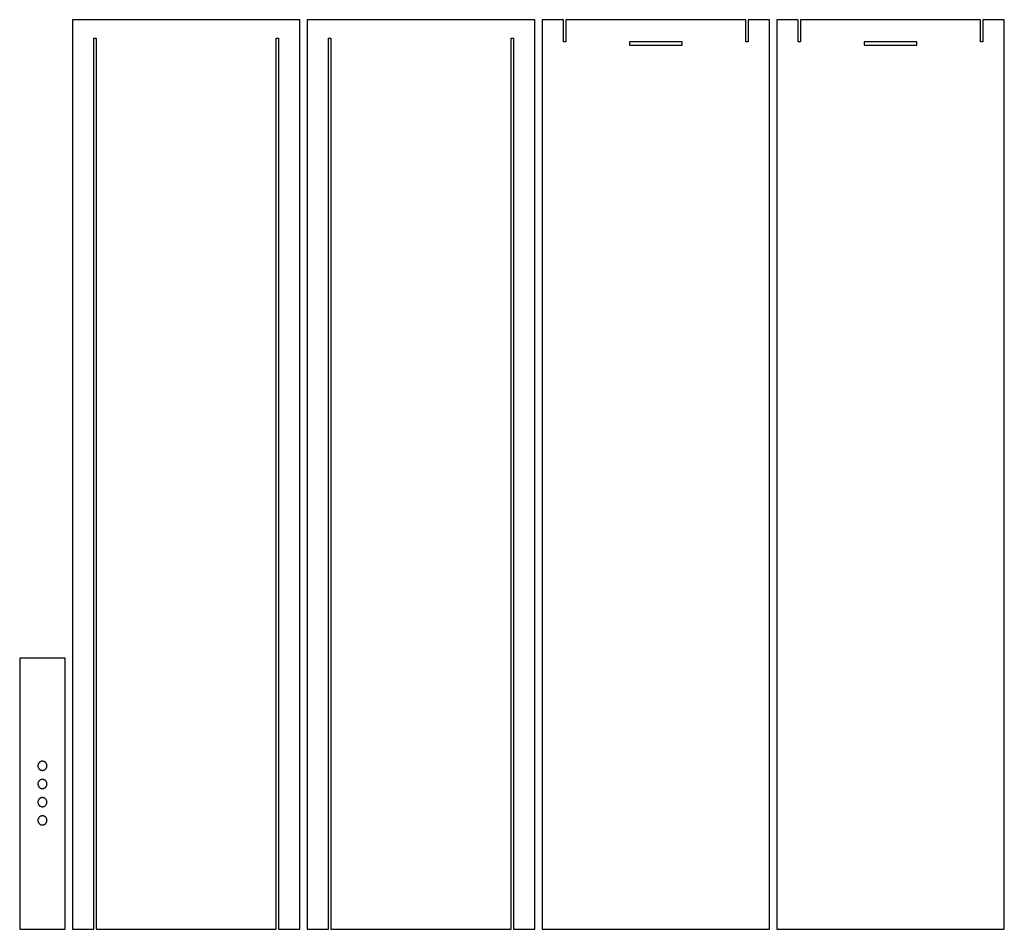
# Model space of a CAD drawing. Header units: millimetres. Extents: x 2949 to 3381, y -812 to 648.
# Tile 3 of 3: x 2949 to 3381, y 248 to 648. Entities that reach past the tile are written whole.
import ezdxf

# ---------------------------------------------------------------- set-up
doc = ezdxf.new("R2010")
doc.units = ezdxf.units.MM
doc.layers.add('Défaut', color=7, linetype='Continuous')

msp = doc.modelspace()

# ---------------------------------------------------------------- linework, layer by layer
at = {"layer": 'Défaut'}
for points in [[(3062.49, 248.18), (3071.9, 248.18), (3071.9, 648.18), (2971.9, 648.18), (2971.9, 248.18), (2981.31, 248.18), (2981.31, 640.04), (2982.31, 640.04), (2982.31, 248.18), (3061.49, 248.18), (3061.49, 640.04), (3062.49, 640.04)], [(3062.49, 248.18), (3071.9, 248.18), (3071.9, 648.18), (2971.9, 648.18), (2971.9, 248.18), (2981.31, 248.18), (2981.31, 640.04), (2982.31, 640.04), (2982.31, 248.18), (3061.49, 248.18), (3061.49, 640.04), (3062.49, 640.04)], [(3165.67, 248.18), (3175.08, 248.18), (3175.08, 648.18), (3075.08, 648.18), (3075.08, 248.18), (3084.49, 248.18), (3084.49, 640.04), (3085.49, 640.04), (3085.49, 248.18), (3164.67, 248.18), (3164.67, 640.04), (3165.67, 640.04)], [(3165.67, 248.18), (3175.08, 248.18), (3175.08, 648.18), (3075.08, 648.18), (3075.08, 248.18), (3084.49, 248.18), (3084.49, 640.04), (3085.49, 640.04), (3085.49, 248.18), (3164.67, 248.18), (3164.67, 640.04), (3165.67, 640.04)], [(3267.85, 648.18), (3188.67, 648.18), (3188.67, 638.46), (3187.67, 638.46), (3187.67, 648.18), (3178.26, 648.18), (3178.26, 248.18), (3278.26, 248.18), (3278.26, 648.18), (3268.85, 648.18), (3268.85, 638.46), (3267.85, 638.46)], [(3371.03, 648.18), (3291.85, 648.18), (3291.85, 638.46), (3290.85, 638.46), (3290.85, 648.18), (3281.44, 648.18), (3281.44, 248.18), (3381.44, 248.18), (3381.44, 648.18), (3372.03, 648.18), (3372.03, 638.46), (3371.03, 638.46)], [(3216.67, 636.97), (3239.85, 636.97), (3239.85, 638.47), (3216.67, 638.47)], [(3319.85, 636.97), (3343.03, 636.97), (3343.03, 638.47), (3319.85, 638.47)], [(2968.72, 248.18), (2968.72, 367.36), (2948.72, 367.36), (2948.72, 248.18)], [(2968.72, 248.18), (2968.72, 367.36), (2948.72, 367.36), (2948.72, 248.18)], [(2960.72, 320.1), (2960.71, 320.17), (2960.71, 320.24), (2960.7, 320.31), (2960.69, 320.37), (2960.68, 320.44), (2960.67, 320.51), (2960.65, 320.58), (2960.63, 320.65), (2960.61, 320.71), (2960.59, 320.78), (2960.56, 320.84), (2960.54, 320.91), (2960.51, 320.97), (2960.48, 321.03), (2960.44, 321.09), (2960.41, 321.15), (2960.37, 321.21), (2960.33, 321.26), (2960.29, 321.32), (2960.24, 321.37), (2960.2, 321.43), (2960.15, 321.48), (2960.1, 321.53), (2960.05, 321.57), (2960, 321.62), (2959.94, 321.66), (2959.89, 321.7), (2959.83, 321.74), (2959.77, 321.78), (2959.71, 321.82), (2959.65, 321.85), (2959.59, 321.88), (2959.52, 321.91), (2959.46, 321.94), (2959.4, 321.96), (2959.33, 321.98), (2959.26, 322), (2959.2, 322.02), (2959.13, 322.04), (2959.06, 322.05), (2958.99, 322.06), (2958.92, 322.07), (2958.85, 322.08), (2958.79, 322.08), (2958.72, 322.08), (2958.65, 322.08), (2958.58, 322.08), (2958.51, 322.07), (2958.44, 322.06), (2958.37, 322.05), (2958.3, 322.04), (2958.23, 322.02), (2958.17, 322), (2958.1, 321.98), (2958.04, 321.96), (2957.97, 321.94), (2957.91, 321.91), (2957.84, 321.88), (2957.78, 321.85), (2957.72, 321.82), (2957.66, 321.78), (2957.6, 321.74), (2957.55, 321.7), (2957.49, 321.66), (2957.44, 321.62), (2957.38, 321.57), (2957.33, 321.53), (2957.28, 321.48), (2957.24, 321.43), (2957.19, 321.37), (2957.15, 321.32), (2957.1, 321.27), (2957.06, 321.21), (2957.03, 321.15), (2956.99, 321.09), (2956.96, 321.03), (2956.92, 320.97), (2956.89, 320.91), (2956.87, 320.84), (2956.84, 320.78), (2956.82, 320.71), (2956.8, 320.65), (2956.78, 320.58), (2956.76, 320.51), (2956.75, 320.44), (2956.74, 320.38), (2956.73, 320.31), (2956.72, 320.24), (2956.72, 320.17), (2956.72, 320.1), (2956.72, 320.03), (2956.72, 319.96), (2956.72, 319.89), (2956.73, 319.82), (2956.74, 319.75), (2956.75, 319.68), (2956.77, 319.62), (2956.79, 319.55), (2956.81, 319.48), (2956.83, 319.42), (2956.85, 319.35), (2956.88, 319.29), (2956.91, 319.22), (2956.94, 319.16), (2956.97, 319.1), (2957.01, 319.04), (2957.04, 318.98), (2957.08, 318.93), (2957.12, 318.87), (2957.17, 318.82), (2957.21, 318.76), (2957.26, 318.71), (2957.31, 318.66), (2957.36, 318.61), (2957.41, 318.57), (2957.46, 318.52), (2957.52, 318.48), (2957.57, 318.44), (2957.63, 318.4), (2957.69, 318.36), (2957.75, 318.33), (2957.81, 318.3), (2957.87, 318.27), (2957.94, 318.24), (2958, 318.21), (2958.07, 318.19), (2958.13, 318.17), (2958.2, 318.15), (2958.27, 318.13), (2958.34, 318.12), (2958.4, 318.11), (2958.47, 318.1), (2958.54, 318.09), (2958.61, 318.08), (2958.68, 318.08), (2958.75, 318.08), (2958.82, 318.08), (2958.89, 318.09), (2958.96, 318.1), (2959.03, 318.11), (2959.09, 318.12), (2959.16, 318.13), (2959.23, 318.15), (2959.3, 318.17), (2959.36, 318.19), (2959.43, 318.21), (2959.49, 318.24), (2959.56, 318.27), (2959.62, 318.3), (2959.68, 318.33), (2959.74, 318.36), (2959.8, 318.4), (2959.86, 318.44), (2959.91, 318.48), (2959.97, 318.52), (2960.02, 318.57), (2960.07, 318.61), (2960.12, 318.66), (2960.17, 318.71), (2960.22, 318.76), (2960.26, 318.81), (2960.31, 318.87), (2960.35, 318.92), (2960.39, 318.98), (2960.42, 319.04), (2960.46, 319.1), (2960.49, 319.16), (2960.52, 319.22), (2960.55, 319.29), (2960.58, 319.35), (2960.6, 319.42), (2960.62, 319.48), (2960.64, 319.55), (2960.66, 319.62), (2960.68, 319.68), (2960.69, 319.75), (2960.7, 319.82), (2960.71, 319.89), (2960.71, 319.96), (2960.71, 320.03)], [(2960.72, 320.1), (2960.71, 320.17), (2960.71, 320.24), (2960.7, 320.31), (2960.69, 320.37), (2960.68, 320.44), (2960.67, 320.51), (2960.65, 320.58), (2960.63, 320.65), (2960.61, 320.71), (2960.59, 320.78), (2960.56, 320.84), (2960.54, 320.91), (2960.51, 320.97), (2960.48, 321.03), (2960.44, 321.09), (2960.41, 321.15), (2960.37, 321.21), (2960.33, 321.26), (2960.29, 321.32), (2960.24, 321.37), (2960.2, 321.43), (2960.15, 321.48), (2960.1, 321.53), (2960.05, 321.57), (2960, 321.62), (2959.94, 321.66), (2959.89, 321.7), (2959.83, 321.74), (2959.77, 321.78), (2959.71, 321.82), (2959.65, 321.85), (2959.59, 321.88), (2959.52, 321.91), (2959.46, 321.94), (2959.4, 321.96), (2959.33, 321.98), (2959.26, 322), (2959.2, 322.02), (2959.13, 322.04), (2959.06, 322.05), (2958.99, 322.06), (2958.92, 322.07), (2958.85, 322.08), (2958.79, 322.08), (2958.72, 322.08), (2958.65, 322.08), (2958.58, 322.08), (2958.51, 322.07), (2958.44, 322.06), (2958.37, 322.05), (2958.3, 322.04), (2958.23, 322.02), (2958.17, 322), (2958.1, 321.98), (2958.04, 321.96), (2957.97, 321.94), (2957.91, 321.91), (2957.84, 321.88), (2957.78, 321.85), (2957.72, 321.82), (2957.66, 321.78), (2957.6, 321.74), (2957.55, 321.7), (2957.49, 321.66), (2957.44, 321.62), (2957.38, 321.57), (2957.33, 321.53), (2957.28, 321.48), (2957.24, 321.43), (2957.19, 321.37), (2957.15, 321.32), (2957.1, 321.27), (2957.06, 321.21), (2957.03, 321.15), (2956.99, 321.09), (2956.96, 321.03), (2956.92, 320.97), (2956.89, 320.91), (2956.87, 320.84), (2956.84, 320.78), (2956.82, 320.71), (2956.8, 320.65), (2956.78, 320.58), (2956.76, 320.51), (2956.75, 320.44), (2956.74, 320.38), (2956.73, 320.31), (2956.72, 320.24), (2956.72, 320.17), (2956.72, 320.1), (2956.72, 320.03), (2956.72, 319.96), (2956.72, 319.89), (2956.73, 319.82), (2956.74, 319.75), (2956.75, 319.68), (2956.77, 319.62), (2956.79, 319.55), (2956.81, 319.48), (2956.83, 319.42), (2956.85, 319.35), (2956.88, 319.29), (2956.91, 319.22), (2956.94, 319.16), (2956.97, 319.1), (2957.01, 319.04), (2957.04, 318.98), (2957.08, 318.93), (2957.12, 318.87), (2957.17, 318.82), (2957.21, 318.76), (2957.26, 318.71), (2957.31, 318.66), (2957.36, 318.61), (2957.41, 318.57), (2957.46, 318.52), (2957.52, 318.48), (2957.57, 318.44), (2957.63, 318.4), (2957.69, 318.36), (2957.75, 318.33), (2957.81, 318.3), (2957.87, 318.27), (2957.94, 318.24), (2958, 318.21), (2958.07, 318.19), (2958.13, 318.17), (2958.2, 318.15), (2958.27, 318.13), (2958.34, 318.12), (2958.4, 318.11), (2958.47, 318.1), (2958.54, 318.09), (2958.61, 318.08), (2958.68, 318.08), (2958.75, 318.08), (2958.82, 318.08), (2958.89, 318.09), (2958.96, 318.1), (2959.03, 318.11), (2959.09, 318.12), (2959.16, 318.13), (2959.23, 318.15), (2959.3, 318.17), (2959.36, 318.19), (2959.43, 318.21), (2959.49, 318.24), (2959.56, 318.27), (2959.62, 318.3), (2959.68, 318.33), (2959.74, 318.36), (2959.8, 318.4), (2959.86, 318.44), (2959.91, 318.48), (2959.97, 318.52), (2960.02, 318.57), (2960.07, 318.61), (2960.12, 318.66), (2960.17, 318.71), (2960.22, 318.76), (2960.26, 318.81), (2960.31, 318.87), (2960.35, 318.92), (2960.39, 318.98), (2960.42, 319.04), (2960.46, 319.1), (2960.49, 319.16), (2960.52, 319.22), (2960.55, 319.29), (2960.58, 319.35), (2960.6, 319.42), (2960.62, 319.48), (2960.64, 319.55), (2960.66, 319.62), (2960.68, 319.68), (2960.69, 319.75), (2960.7, 319.82), (2960.71, 319.89), (2960.71, 319.96), (2960.71, 320.03)], [(2960.72, 312.1), (2960.71, 312.17), (2960.71, 312.24), (2960.7, 312.31), (2960.69, 312.37), (2960.68, 312.44), (2960.67, 312.51), (2960.65, 312.58), (2960.63, 312.65), (2960.61, 312.71), (2960.59, 312.78), (2960.56, 312.84), (2960.54, 312.91), (2960.51, 312.97), (2960.48, 313.03), (2960.44, 313.09), (2960.41, 313.15), (2960.37, 313.21), (2960.33, 313.26), (2960.29, 313.32), (2960.24, 313.37), (2960.2, 313.43), (2960.15, 313.48), (2960.1, 313.53), (2960.05, 313.57), (2960, 313.62), (2959.94, 313.66), (2959.89, 313.7), (2959.83, 313.74), (2959.77, 313.78), (2959.71, 313.82), (2959.65, 313.85), (2959.59, 313.88), (2959.52, 313.91), (2959.46, 313.94), (2959.4, 313.96), (2959.33, 313.98), (2959.26, 314), (2959.2, 314.02), (2959.13, 314.04), (2959.06, 314.05), (2958.99, 314.06), (2958.92, 314.07), (2958.85, 314.08), (2958.79, 314.08), (2958.72, 314.08), (2958.65, 314.08), (2958.58, 314.08), (2958.51, 314.07), (2958.44, 314.06), (2958.37, 314.05), (2958.3, 314.04), (2958.23, 314.02), (2958.17, 314), (2958.1, 313.98), (2958.04, 313.96), (2957.97, 313.94), (2957.91, 313.91), (2957.84, 313.88), (2957.78, 313.85), (2957.72, 313.82), (2957.66, 313.78), (2957.6, 313.74), (2957.55, 313.7), (2957.49, 313.66), (2957.44, 313.62), (2957.38, 313.57), (2957.33, 313.53), (2957.28, 313.48), (2957.24, 313.43), (2957.19, 313.37), (2957.15, 313.32), (2957.1, 313.27), (2957.06, 313.21), (2957.03, 313.15), (2956.99, 313.09), (2956.96, 313.03), (2956.92, 312.97), (2956.89, 312.91), (2956.87, 312.84), (2956.84, 312.78), (2956.82, 312.71), (2956.8, 312.65), (2956.78, 312.58), (2956.76, 312.51), (2956.75, 312.44), (2956.74, 312.38), (2956.73, 312.31), (2956.72, 312.24), (2956.72, 312.17), (2956.72, 312.1), (2956.72, 312.03), (2956.72, 311.96), (2956.72, 311.89), (2956.73, 311.82), (2956.74, 311.75), (2956.75, 311.68), (2956.77, 311.62), (2956.79, 311.55), (2956.81, 311.48), (2956.83, 311.42), (2956.85, 311.35), (2956.88, 311.29), (2956.91, 311.22), (2956.94, 311.16), (2956.97, 311.1), (2957.01, 311.04), (2957.04, 310.98), (2957.08, 310.93), (2957.12, 310.87), (2957.17, 310.82), (2957.21, 310.76), (2957.26, 310.71), (2957.31, 310.66), (2957.36, 310.61), (2957.41, 310.57), (2957.46, 310.52), (2957.52, 310.48), (2957.57, 310.44), (2957.63, 310.4), (2957.69, 310.36), (2957.75, 310.33), (2957.81, 310.3), (2957.87, 310.27), (2957.94, 310.24), (2958, 310.21), (2958.07, 310.19), (2958.13, 310.17), (2958.2, 310.15), (2958.27, 310.13), (2958.34, 310.12), (2958.4, 310.11), (2958.47, 310.1), (2958.54, 310.09), (2958.61, 310.08), (2958.68, 310.08), (2958.75, 310.08), (2958.82, 310.08), (2958.89, 310.09), (2958.96, 310.1), (2959.03, 310.11), (2959.09, 310.12), (2959.16, 310.13), (2959.23, 310.15), (2959.3, 310.17), (2959.36, 310.19), (2959.43, 310.21), (2959.49, 310.24), (2959.56, 310.27), (2959.62, 310.3), (2959.68, 310.33), (2959.74, 310.36), (2959.8, 310.4), (2959.86, 310.44), (2959.91, 310.48), (2959.97, 310.52), (2960.02, 310.57), (2960.07, 310.61), (2960.12, 310.66), (2960.17, 310.71), (2960.22, 310.76), (2960.26, 310.81), (2960.31, 310.87), (2960.35, 310.92), (2960.39, 310.98), (2960.42, 311.04), (2960.46, 311.1), (2960.49, 311.16), (2960.52, 311.22), (2960.55, 311.29), (2960.58, 311.35), (2960.6, 311.42), (2960.62, 311.48), (2960.64, 311.55), (2960.66, 311.62), (2960.68, 311.68), (2960.69, 311.75), (2960.7, 311.82), (2960.71, 311.89), (2960.71, 311.96), (2960.71, 312.03)], [(2960.72, 312.1), (2960.71, 312.17), (2960.71, 312.24), (2960.7, 312.31), (2960.69, 312.37), (2960.68, 312.44), (2960.67, 312.51), (2960.65, 312.58), (2960.63, 312.65), (2960.61, 312.71), (2960.59, 312.78), (2960.56, 312.84), (2960.54, 312.91), (2960.51, 312.97), (2960.48, 313.03), (2960.44, 313.09), (2960.41, 313.15), (2960.37, 313.21), (2960.33, 313.26), (2960.29, 313.32), (2960.24, 313.37), (2960.2, 313.43), (2960.15, 313.48), (2960.1, 313.53), (2960.05, 313.57), (2960, 313.62), (2959.94, 313.66), (2959.89, 313.7), (2959.83, 313.74), (2959.77, 313.78), (2959.71, 313.82), (2959.65, 313.85), (2959.59, 313.88), (2959.52, 313.91), (2959.46, 313.94), (2959.4, 313.96), (2959.33, 313.98), (2959.26, 314), (2959.2, 314.02), (2959.13, 314.04), (2959.06, 314.05), (2958.99, 314.06), (2958.92, 314.07), (2958.85, 314.08), (2958.79, 314.08), (2958.72, 314.08), (2958.65, 314.08), (2958.58, 314.08), (2958.51, 314.07), (2958.44, 314.06), (2958.37, 314.05), (2958.3, 314.04), (2958.23, 314.02), (2958.17, 314), (2958.1, 313.98), (2958.04, 313.96), (2957.97, 313.94), (2957.91, 313.91), (2957.84, 313.88), (2957.78, 313.85), (2957.72, 313.82), (2957.66, 313.78), (2957.6, 313.74), (2957.55, 313.7), (2957.49, 313.66), (2957.44, 313.62), (2957.38, 313.57), (2957.33, 313.53), (2957.28, 313.48), (2957.24, 313.43), (2957.19, 313.37), (2957.15, 313.32), (2957.1, 313.27), (2957.06, 313.21), (2957.03, 313.15), (2956.99, 313.09), (2956.96, 313.03), (2956.92, 312.97), (2956.89, 312.91), (2956.87, 312.84), (2956.84, 312.78), (2956.82, 312.71), (2956.8, 312.65), (2956.78, 312.58), (2956.76, 312.51), (2956.75, 312.44), (2956.74, 312.38), (2956.73, 312.31), (2956.72, 312.24), (2956.72, 312.17), (2956.72, 312.1), (2956.72, 312.03), (2956.72, 311.96), (2956.72, 311.89), (2956.73, 311.82), (2956.74, 311.75), (2956.75, 311.68), (2956.77, 311.62), (2956.79, 311.55), (2956.81, 311.48), (2956.83, 311.42), (2956.85, 311.35), (2956.88, 311.29), (2956.91, 311.22), (2956.94, 311.16), (2956.97, 311.1), (2957.01, 311.04), (2957.04, 310.98), (2957.08, 310.93), (2957.12, 310.87), (2957.17, 310.82), (2957.21, 310.76), (2957.26, 310.71), (2957.31, 310.66), (2957.36, 310.61), (2957.41, 310.57), (2957.46, 310.52), (2957.52, 310.48), (2957.57, 310.44), (2957.63, 310.4), (2957.69, 310.36), (2957.75, 310.33), (2957.81, 310.3), (2957.87, 310.27), (2957.94, 310.24), (2958, 310.21), (2958.07, 310.19), (2958.13, 310.17), (2958.2, 310.15), (2958.27, 310.13), (2958.34, 310.12), (2958.4, 310.11), (2958.47, 310.1), (2958.54, 310.09), (2958.61, 310.08), (2958.68, 310.08), (2958.75, 310.08), (2958.82, 310.08), (2958.89, 310.09), (2958.96, 310.1), (2959.03, 310.11), (2959.09, 310.12), (2959.16, 310.13), (2959.23, 310.15), (2959.3, 310.17), (2959.36, 310.19), (2959.43, 310.21), (2959.49, 310.24), (2959.56, 310.27), (2959.62, 310.3), (2959.68, 310.33), (2959.74, 310.36), (2959.8, 310.4), (2959.86, 310.44), (2959.91, 310.48), (2959.97, 310.52), (2960.02, 310.57), (2960.07, 310.61), (2960.12, 310.66), (2960.17, 310.71), (2960.22, 310.76), (2960.26, 310.81), (2960.31, 310.87), (2960.35, 310.92), (2960.39, 310.98), (2960.42, 311.04), (2960.46, 311.1), (2960.49, 311.16), (2960.52, 311.22), (2960.55, 311.29), (2960.58, 311.35), (2960.6, 311.42), (2960.62, 311.48), (2960.64, 311.55), (2960.66, 311.62), (2960.68, 311.68), (2960.69, 311.75), (2960.7, 311.82), (2960.71, 311.89), (2960.71, 311.96), (2960.71, 312.03)], [(2960.72, 304.1), (2960.71, 304.17), (2960.71, 304.24), (2960.7, 304.31), (2960.69, 304.37), (2960.68, 304.44), (2960.67, 304.51), (2960.65, 304.58), (2960.63, 304.65), (2960.61, 304.71), (2960.59, 304.78), (2960.56, 304.84), (2960.54, 304.91), (2960.51, 304.97), (2960.48, 305.03), (2960.44, 305.09), (2960.41, 305.15), (2960.37, 305.21), (2960.33, 305.26), (2960.29, 305.32), (2960.24, 305.37), (2960.2, 305.43), (2960.15, 305.48), (2960.1, 305.53), (2960.05, 305.57), (2960, 305.62), (2959.94, 305.66), (2959.89, 305.7), (2959.83, 305.74), (2959.77, 305.78), (2959.71, 305.82), (2959.65, 305.85), (2959.59, 305.88), (2959.52, 305.91), (2959.46, 305.94), (2959.4, 305.96), (2959.33, 305.98), (2959.26, 306), (2959.2, 306.02), (2959.13, 306.04), (2959.06, 306.05), (2958.99, 306.06), (2958.92, 306.07), (2958.85, 306.08), (2958.79, 306.08), (2958.72, 306.08), (2958.65, 306.08), (2958.58, 306.08), (2958.51, 306.07), (2958.44, 306.06), (2958.37, 306.05), (2958.3, 306.04), (2958.23, 306.02), (2958.17, 306), (2958.1, 305.98), (2958.04, 305.96), (2957.97, 305.94), (2957.91, 305.91), (2957.84, 305.88), (2957.78, 305.85), (2957.72, 305.82), (2957.66, 305.78), (2957.6, 305.74), (2957.55, 305.7), (2957.49, 305.66), (2957.44, 305.62), (2957.38, 305.57), (2957.33, 305.53), (2957.28, 305.48), (2957.24, 305.43), (2957.19, 305.37), (2957.15, 305.32), (2957.1, 305.27), (2957.06, 305.21), (2957.03, 305.15), (2956.99, 305.09), (2956.96, 305.03), (2956.92, 304.97), (2956.89, 304.91), (2956.87, 304.84), (2956.84, 304.78), (2956.82, 304.71), (2956.8, 304.65), (2956.78, 304.58), (2956.76, 304.51), (2956.75, 304.44), (2956.74, 304.38), (2956.73, 304.31), (2956.72, 304.24), (2956.72, 304.17), (2956.72, 304.1), (2956.72, 304.03), (2956.72, 303.96), (2956.72, 303.89), (2956.73, 303.82), (2956.74, 303.75), (2956.75, 303.68), (2956.77, 303.62), (2956.79, 303.55), (2956.81, 303.48), (2956.83, 303.42), (2956.85, 303.35), (2956.88, 303.29), (2956.91, 303.22), (2956.94, 303.16), (2956.97, 303.1), (2957.01, 303.04), (2957.04, 302.98), (2957.08, 302.93), (2957.12, 302.87), (2957.17, 302.82), (2957.21, 302.76), (2957.26, 302.71), (2957.31, 302.66), (2957.36, 302.61), (2957.41, 302.57), (2957.46, 302.52), (2957.52, 302.48), (2957.57, 302.44), (2957.63, 302.4), (2957.69, 302.36), (2957.75, 302.33), (2957.81, 302.3), (2957.87, 302.27), (2957.94, 302.24), (2958, 302.21), (2958.07, 302.19), (2958.13, 302.17), (2958.2, 302.15), (2958.27, 302.13), (2958.34, 302.12), (2958.4, 302.11), (2958.47, 302.1), (2958.54, 302.09), (2958.61, 302.08), (2958.68, 302.08), (2958.75, 302.08), (2958.82, 302.08), (2958.89, 302.09), (2958.96, 302.1), (2959.03, 302.11), (2959.09, 302.12), (2959.16, 302.13), (2959.23, 302.15), (2959.3, 302.17), (2959.36, 302.19), (2959.43, 302.21), (2959.49, 302.24), (2959.56, 302.27), (2959.62, 302.3), (2959.68, 302.33), (2959.74, 302.36), (2959.8, 302.4), (2959.86, 302.44), (2959.91, 302.48), (2959.97, 302.52), (2960.02, 302.57), (2960.07, 302.61), (2960.12, 302.66), (2960.17, 302.71), (2960.22, 302.76), (2960.26, 302.81), (2960.31, 302.87), (2960.35, 302.92), (2960.39, 302.98), (2960.42, 303.04), (2960.46, 303.1), (2960.49, 303.16), (2960.52, 303.22), (2960.55, 303.29), (2960.58, 303.35), (2960.6, 303.42), (2960.62, 303.48), (2960.64, 303.55), (2960.66, 303.62), (2960.68, 303.68), (2960.69, 303.75), (2960.7, 303.82), (2960.71, 303.89), (2960.71, 303.96), (2960.71, 304.03)], [(2960.72, 304.1), (2960.71, 304.17), (2960.71, 304.24), (2960.7, 304.31), (2960.69, 304.37), (2960.68, 304.44), (2960.67, 304.51), (2960.65, 304.58), (2960.63, 304.65), (2960.61, 304.71), (2960.59, 304.78), (2960.56, 304.84), (2960.54, 304.91), (2960.51, 304.97), (2960.48, 305.03), (2960.44, 305.09), (2960.41, 305.15), (2960.37, 305.21), (2960.33, 305.26), (2960.29, 305.32), (2960.24, 305.37), (2960.2, 305.43), (2960.15, 305.48), (2960.1, 305.53), (2960.05, 305.57), (2960, 305.62), (2959.94, 305.66), (2959.89, 305.7), (2959.83, 305.74), (2959.77, 305.78), (2959.71, 305.82), (2959.65, 305.85), (2959.59, 305.88), (2959.52, 305.91), (2959.46, 305.94), (2959.4, 305.96), (2959.33, 305.98), (2959.26, 306), (2959.2, 306.02), (2959.13, 306.04), (2959.06, 306.05), (2958.99, 306.06), (2958.92, 306.07), (2958.85, 306.08), (2958.79, 306.08), (2958.72, 306.08), (2958.65, 306.08), (2958.58, 306.08), (2958.51, 306.07), (2958.44, 306.06), (2958.37, 306.05), (2958.3, 306.04), (2958.23, 306.02), (2958.17, 306), (2958.1, 305.98), (2958.04, 305.96), (2957.97, 305.94), (2957.91, 305.91), (2957.84, 305.88), (2957.78, 305.85), (2957.72, 305.82), (2957.66, 305.78), (2957.6, 305.74), (2957.55, 305.7), (2957.49, 305.66), (2957.44, 305.62), (2957.38, 305.57), (2957.33, 305.53), (2957.28, 305.48), (2957.24, 305.43), (2957.19, 305.37), (2957.15, 305.32), (2957.1, 305.27), (2957.06, 305.21), (2957.03, 305.15), (2956.99, 305.09), (2956.96, 305.03), (2956.92, 304.97), (2956.89, 304.91), (2956.87, 304.84), (2956.84, 304.78), (2956.82, 304.71), (2956.8, 304.65), (2956.78, 304.58), (2956.76, 304.51), (2956.75, 304.44), (2956.74, 304.38), (2956.73, 304.31), (2956.72, 304.24), (2956.72, 304.17), (2956.72, 304.1), (2956.72, 304.03), (2956.72, 303.96), (2956.72, 303.89), (2956.73, 303.82), (2956.74, 303.75), (2956.75, 303.68), (2956.77, 303.62), (2956.79, 303.55), (2956.81, 303.48), (2956.83, 303.42), (2956.85, 303.35), (2956.88, 303.29), (2956.91, 303.22), (2956.94, 303.16), (2956.97, 303.1), (2957.01, 303.04), (2957.04, 302.98), (2957.08, 302.93), (2957.12, 302.87), (2957.17, 302.82), (2957.21, 302.76), (2957.26, 302.71), (2957.31, 302.66), (2957.36, 302.61), (2957.41, 302.57), (2957.46, 302.52), (2957.52, 302.48), (2957.57, 302.44), (2957.63, 302.4), (2957.69, 302.36), (2957.75, 302.33), (2957.81, 302.3), (2957.87, 302.27), (2957.94, 302.24), (2958, 302.21), (2958.07, 302.19), (2958.13, 302.17), (2958.2, 302.15), (2958.27, 302.13), (2958.34, 302.12), (2958.4, 302.11), (2958.47, 302.1), (2958.54, 302.09), (2958.61, 302.08), (2958.68, 302.08), (2958.75, 302.08), (2958.82, 302.08), (2958.89, 302.09), (2958.96, 302.1), (2959.03, 302.11), (2959.09, 302.12), (2959.16, 302.13), (2959.23, 302.15), (2959.3, 302.17), (2959.36, 302.19), (2959.43, 302.21), (2959.49, 302.24), (2959.56, 302.27), (2959.62, 302.3), (2959.68, 302.33), (2959.74, 302.36), (2959.8, 302.4), (2959.86, 302.44), (2959.91, 302.48), (2959.97, 302.52), (2960.02, 302.57), (2960.07, 302.61), (2960.12, 302.66), (2960.17, 302.71), (2960.22, 302.76), (2960.26, 302.81), (2960.31, 302.87), (2960.35, 302.92), (2960.39, 302.98), (2960.42, 303.04), (2960.46, 303.1), (2960.49, 303.16), (2960.52, 303.22), (2960.55, 303.29), (2960.58, 303.35), (2960.6, 303.42), (2960.62, 303.48), (2960.64, 303.55), (2960.66, 303.62), (2960.68, 303.68), (2960.69, 303.75), (2960.7, 303.82), (2960.71, 303.89), (2960.71, 303.96), (2960.71, 304.03)], [(2960.72, 296.1), (2960.71, 296.17), (2960.71, 296.24), (2960.7, 296.31), (2960.69, 296.37), (2960.68, 296.44), (2960.67, 296.51), (2960.65, 296.58), (2960.63, 296.65), (2960.61, 296.71), (2960.59, 296.78), (2960.56, 296.84), (2960.54, 296.91), (2960.51, 296.97), (2960.48, 297.03), (2960.44, 297.09), (2960.41, 297.15), (2960.37, 297.21), (2960.33, 297.26), (2960.29, 297.32), (2960.24, 297.37), (2960.2, 297.43), (2960.15, 297.48), (2960.1, 297.53), (2960.05, 297.57), (2960, 297.62), (2959.94, 297.66), (2959.89, 297.7), (2959.83, 297.74), (2959.77, 297.78), (2959.71, 297.82), (2959.65, 297.85), (2959.59, 297.88), (2959.52, 297.91), (2959.46, 297.94), (2959.4, 297.96), (2959.33, 297.98), (2959.26, 298), (2959.2, 298.02), (2959.13, 298.04), (2959.06, 298.05), (2958.99, 298.06), (2958.92, 298.07), (2958.85, 298.08), (2958.79, 298.08), (2958.72, 298.08), (2958.65, 298.08), (2958.58, 298.08), (2958.51, 298.07), (2958.44, 298.06), (2958.37, 298.05), (2958.3, 298.04), (2958.23, 298.02), (2958.17, 298), (2958.1, 297.98), (2958.04, 297.96), (2957.97, 297.94), (2957.91, 297.91), (2957.84, 297.88), (2957.78, 297.85), (2957.72, 297.82), (2957.66, 297.78), (2957.6, 297.74), (2957.55, 297.7), (2957.49, 297.66), (2957.44, 297.62), (2957.38, 297.57), (2957.33, 297.53), (2957.28, 297.48), (2957.24, 297.43), (2957.19, 297.37), (2957.15, 297.32), (2957.1, 297.27), (2957.06, 297.21), (2957.03, 297.15), (2956.99, 297.09), (2956.96, 297.03), (2956.92, 296.97), (2956.89, 296.91), (2956.87, 296.84), (2956.84, 296.78), (2956.82, 296.71), (2956.8, 296.65), (2956.78, 296.58), (2956.76, 296.51), (2956.75, 296.44), (2956.74, 296.38), (2956.73, 296.31), (2956.72, 296.24), (2956.72, 296.17), (2956.72, 296.1), (2956.72, 296.03), (2956.72, 295.96), (2956.72, 295.89), (2956.73, 295.82), (2956.74, 295.75), (2956.75, 295.68), (2956.77, 295.62), (2956.79, 295.55), (2956.81, 295.48), (2956.83, 295.42), (2956.85, 295.35), (2956.88, 295.29), (2956.91, 295.22), (2956.94, 295.16), (2956.97, 295.1), (2957.01, 295.04), (2957.04, 294.98), (2957.08, 294.93), (2957.12, 294.87), (2957.17, 294.82), (2957.21, 294.76), (2957.26, 294.71), (2957.31, 294.66), (2957.36, 294.61), (2957.41, 294.57), (2957.46, 294.52), (2957.52, 294.48), (2957.57, 294.44), (2957.63, 294.4), (2957.69, 294.36), (2957.75, 294.33), (2957.81, 294.3), (2957.87, 294.27), (2957.94, 294.24), (2958, 294.21), (2958.07, 294.19), (2958.13, 294.17), (2958.2, 294.15), (2958.27, 294.13), (2958.34, 294.12), (2958.4, 294.11), (2958.47, 294.1), (2958.54, 294.09), (2958.61, 294.08), (2958.68, 294.08), (2958.75, 294.08), (2958.82, 294.08), (2958.89, 294.09), (2958.96, 294.1), (2959.03, 294.11), (2959.09, 294.12), (2959.16, 294.13), (2959.23, 294.15), (2959.3, 294.17), (2959.36, 294.19), (2959.43, 294.21), (2959.49, 294.24), (2959.56, 294.27), (2959.62, 294.3), (2959.68, 294.33), (2959.74, 294.36), (2959.8, 294.4), (2959.86, 294.44), (2959.91, 294.48), (2959.97, 294.52), (2960.02, 294.57), (2960.07, 294.61), (2960.12, 294.66), (2960.17, 294.71), (2960.22, 294.76), (2960.26, 294.81), (2960.31, 294.87), (2960.35, 294.92), (2960.39, 294.98), (2960.42, 295.04), (2960.46, 295.1), (2960.49, 295.16), (2960.52, 295.22), (2960.55, 295.29), (2960.58, 295.35), (2960.6, 295.42), (2960.62, 295.48), (2960.64, 295.55), (2960.66, 295.62), (2960.68, 295.68), (2960.69, 295.75), (2960.7, 295.82), (2960.71, 295.89), (2960.71, 295.96), (2960.71, 296.03)], [(2960.72, 296.1), (2960.71, 296.17), (2960.71, 296.24), (2960.7, 296.31), (2960.69, 296.37), (2960.68, 296.44), (2960.67, 296.51), (2960.65, 296.58), (2960.63, 296.65), (2960.61, 296.71), (2960.59, 296.78), (2960.56, 296.84), (2960.54, 296.91), (2960.51, 296.97), (2960.48, 297.03), (2960.44, 297.09), (2960.41, 297.15), (2960.37, 297.21), (2960.33, 297.26), (2960.29, 297.32), (2960.24, 297.37), (2960.2, 297.43), (2960.15, 297.48), (2960.1, 297.53), (2960.05, 297.57), (2960, 297.62), (2959.94, 297.66), (2959.89, 297.7), (2959.83, 297.74), (2959.77, 297.78), (2959.71, 297.82), (2959.65, 297.85), (2959.59, 297.88), (2959.52, 297.91), (2959.46, 297.94), (2959.4, 297.96), (2959.33, 297.98), (2959.26, 298), (2959.2, 298.02), (2959.13, 298.04), (2959.06, 298.05), (2958.99, 298.06), (2958.92, 298.07), (2958.85, 298.08), (2958.79, 298.08), (2958.72, 298.08), (2958.65, 298.08), (2958.58, 298.08), (2958.51, 298.07), (2958.44, 298.06), (2958.37, 298.05), (2958.3, 298.04), (2958.23, 298.02), (2958.17, 298), (2958.1, 297.98), (2958.04, 297.96), (2957.97, 297.94), (2957.91, 297.91), (2957.84, 297.88), (2957.78, 297.85), (2957.72, 297.82), (2957.66, 297.78), (2957.6, 297.74), (2957.55, 297.7), (2957.49, 297.66), (2957.44, 297.62), (2957.38, 297.57), (2957.33, 297.53), (2957.28, 297.48), (2957.24, 297.43), (2957.19, 297.37), (2957.15, 297.32), (2957.1, 297.27), (2957.06, 297.21), (2957.03, 297.15), (2956.99, 297.09), (2956.96, 297.03), (2956.92, 296.97), (2956.89, 296.91), (2956.87, 296.84), (2956.84, 296.78), (2956.82, 296.71), (2956.8, 296.65), (2956.78, 296.58), (2956.76, 296.51), (2956.75, 296.44), (2956.74, 296.38), (2956.73, 296.31), (2956.72, 296.24), (2956.72, 296.17), (2956.72, 296.1), (2956.72, 296.03), (2956.72, 295.96), (2956.72, 295.89), (2956.73, 295.82), (2956.74, 295.75), (2956.75, 295.68), (2956.77, 295.62), (2956.79, 295.55), (2956.81, 295.48), (2956.83, 295.42), (2956.85, 295.35), (2956.88, 295.29), (2956.91, 295.22), (2956.94, 295.16), (2956.97, 295.1), (2957.01, 295.04), (2957.04, 294.98), (2957.08, 294.93), (2957.12, 294.87), (2957.17, 294.82), (2957.21, 294.76), (2957.26, 294.71), (2957.31, 294.66), (2957.36, 294.61), (2957.41, 294.57), (2957.46, 294.52), (2957.52, 294.48), (2957.57, 294.44), (2957.63, 294.4), (2957.69, 294.36), (2957.75, 294.33), (2957.81, 294.3), (2957.87, 294.27), (2957.94, 294.24), (2958, 294.21), (2958.07, 294.19), (2958.13, 294.17), (2958.2, 294.15), (2958.27, 294.13), (2958.34, 294.12), (2958.4, 294.11), (2958.47, 294.1), (2958.54, 294.09), (2958.61, 294.08), (2958.68, 294.08), (2958.75, 294.08), (2958.82, 294.08), (2958.89, 294.09), (2958.96, 294.1), (2959.03, 294.11), (2959.09, 294.12), (2959.16, 294.13), (2959.23, 294.15), (2959.3, 294.17), (2959.36, 294.19), (2959.43, 294.21), (2959.49, 294.24), (2959.56, 294.27), (2959.62, 294.3), (2959.68, 294.33), (2959.74, 294.36), (2959.8, 294.4), (2959.86, 294.44), (2959.91, 294.48), (2959.97, 294.52), (2960.02, 294.57), (2960.07, 294.61), (2960.12, 294.66), (2960.17, 294.71), (2960.22, 294.76), (2960.26, 294.81), (2960.31, 294.87), (2960.35, 294.92), (2960.39, 294.98), (2960.42, 295.04), (2960.46, 295.1), (2960.49, 295.16), (2960.52, 295.22), (2960.55, 295.29), (2960.58, 295.35), (2960.6, 295.42), (2960.62, 295.48), (2960.64, 295.55), (2960.66, 295.62), (2960.68, 295.68), (2960.69, 295.75), (2960.7, 295.82), (2960.71, 295.89), (2960.71, 295.96), (2960.71, 296.03)]]:
    msp.add_lwpolyline(points, close=True, dxfattribs=at)

doc.saveas('drawing.dxf')
